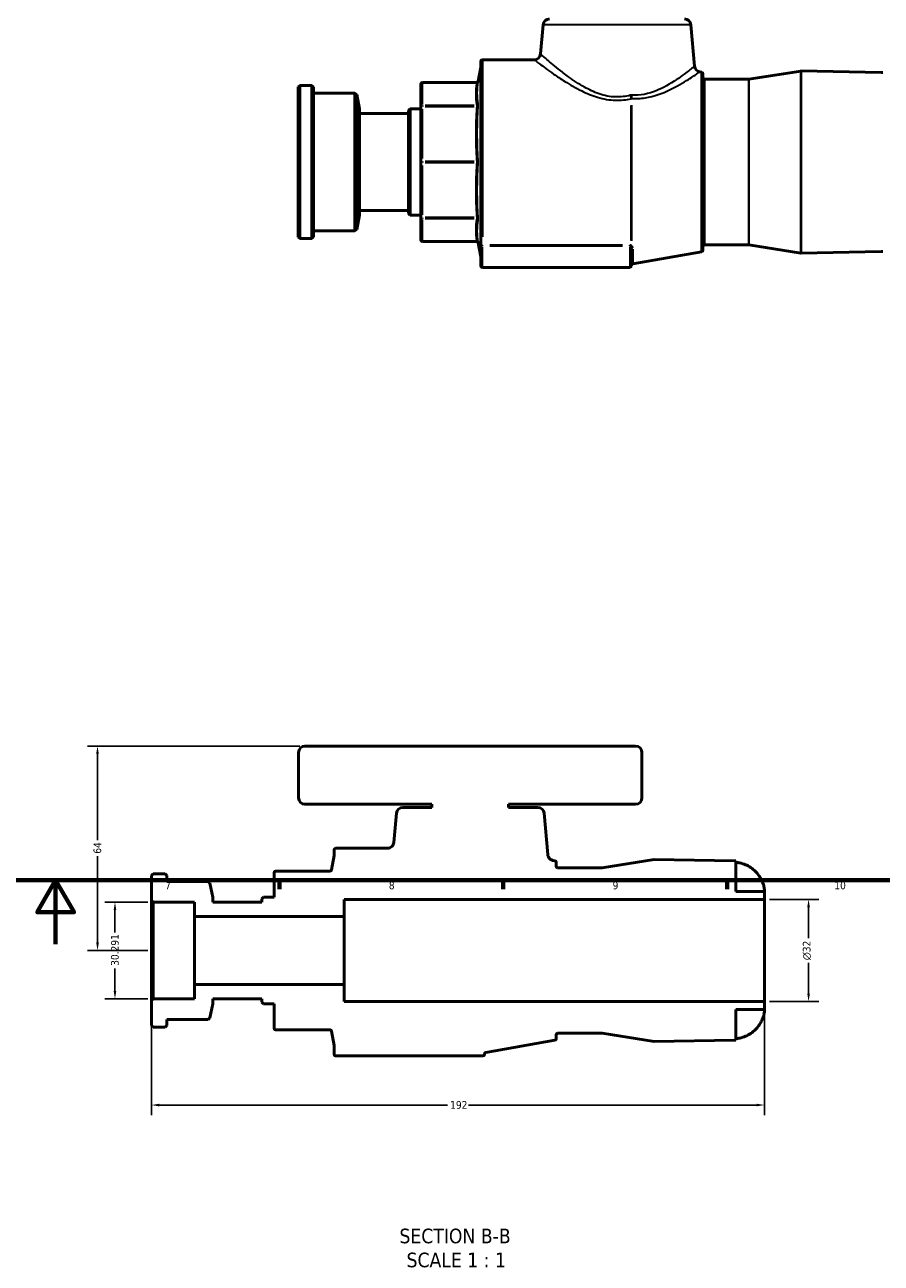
# Model space of a CAD drawing. Header units: millimetres. Extents: x -96 to 918, y -124 to 641.
# Tile 5 of 7: x 411 to 679, y -100 to 288. Entities that reach past the tile are written whole.
import ezdxf

# ---------------------------------------------------------------- set-up
doc = ezdxf.new("R2010")
doc.units = ezdxf.units.MM
for name, color, linetype, lineweight in [('Border (ANSI)', 7, 'Continuous', 70), ('Dimension (ANSI)', 7, 'Continuous', 25), ('Symbol (ANSI)', 7, 'Continuous', 25), ('Visible (ANSI)', 7, 'Continuous', 50), ('Visible Narrow (ANSI)', 7, 'Continuous', 35)]:
    doc.layers.add(name, color=color, linetype=linetype, lineweight=lineweight)
doc.styles.add('Label Text (ANSI)', font='tahoma.ttf')
doc.styles.add('Note Text (ANSI)', font='tahoma.ttf')
doc.dimstyles.new('Default - mm (ANSI)', dxfattribs={"dimtxt": 2.4, "dimasz": 2.5, "dimexe": 3.175, "dimexo": 1.6002, "dimgap": 0.8, "dimtad": 0, "dimtoh": 1, "dimdec": 0, "dimrnd": 1e-08, "dimzin": 4, "dimdsep": 46, "dimtxsty": 'Note Text (ANSI)', "dimcen": 0.09, "dimdle": 10, "dimclrd": 256, "dimclre": 256, "dimclrt": 5, "dimadec": 1, "dimazin": 1, "dimtfac": 1.27, "dimtofl": 0, "dimtmove": 0, "dimatfit": 3, "dimfxl": 1, "dimtolj": 1, "dimtzin": 4, "dimlwd": -1, "dimlwe": -1, "dimarcsym": 0})

# ---------------------------------------------------------------- blocks, each defined once
blk = doc.blocks.new('Borders Default Border')
at = {"layer": 'Border (ANSI)'}
for p, q in [((490.58, 20), (490.58, 17.2)), ((560.67, 20), (560.67, 17.2)), ((630.75, 20), (630.75, 17.2))]:
    blk.add_line(p, q, dxfattribs=at)
at = {"layer": 'Border (ANSI)', "flags": 128}
for points in [[(20, 20), (20, 574), (821, 574), (821, 20), (20, 20)], [(420.5, 0), (420.5, 20), (414.73, 10), (426.27, 10), (420.5, 20)]]:
    blk.add_lwpolyline(points, dxfattribs=at)
at = {"layer": 'Border (ANSI)', "color": 5, "true_color": 0x0000ff, "char_height": 2.4, "attachment_point": 7, "style": 'Note Text (ANSI)'}
for s, insert in [('7', (454.8, 17.2)), ('8', (524.84, 17.15)), ('9', (594.92, 17.15)), ('10', (664.35, 17.15))]:
    blk.add_mtext(s, dxfattribs=dict(at, insert=insert))
blk = doc.blocks.new('*D7')
at = {"layer": 'Defpoints', "color": 0, "transparency": 16777216}
for p in [(450.49, -17.62), (642.49, -17.97), (642.49, -50.37)]:
    blk.add_point(p, dxfattribs=at)
at = {"layer": 'Dimension (ANSI)', "transparency": 16777216}
for p, q in [((450.49, -19.22), (450.49, -53.55)), ((642.49, -19.57), (642.49, -53.55)), ((452.99, -50.37), (543.24, -50.37)), ((639.99, -50.37), (549.74, -50.37))]:
    blk.add_line(p, q, dxfattribs=at)
for points in [[(452.99, -49.95), (452.99, -50.79), (450.49, -50.37)], [(639.99, -49.95), (639.99, -50.79), (642.49, -50.37)]]:
    blk.add_solid(points, dxfattribs=at)
at = {"layer": 'Dimension (ANSI)', "color": 5, "transparency": 16777216, "insert": (544.04, -49.12), "char_height": 2.4, "attachment_point": 1, "style": 'Note Text (ANSI)'}
blk.add_mtext('\\A1;192', dxfattribs=at)
blk = doc.blocks.new('*D8')
at = {"layer": 'Defpoints', "color": 0, "transparency": 16777216}
for p in [(498.57, 62.03), (433.61, -1.97), (450.99, -1.97)]:
    blk.add_point(p, dxfattribs=at)
at = {"layer": 'Dimension (ANSI)', "transparency": 16777216}
for p, q in [((496.97, 62.03), (430.43, 62.03)), ((433.61, 59.53), (433.61, 32.52)), ((433.61, 0.53), (433.61, 27.53)), ((449.39, -1.97), (430.43, -1.97))]:
    blk.add_line(p, q, dxfattribs=at)
for points in [[(433.19, 59.53), (434.03, 59.53), (433.61, 62.03)], [(433.19, 0.53), (434.03, 0.53), (433.61, -1.97)]]:
    blk.add_solid(points, dxfattribs=at)
at = {"layer": 'Dimension (ANSI)', "color": 5, "transparency": 16777216, "insert": (432.36, 28.33), "char_height": 2.4, "attachment_point": 1, "rotation": 90, "style": 'Note Text (ANSI)'}
blk.add_mtext('\\A1;64', dxfattribs=at)
blk = doc.blocks.new('*D9')
at = {"layer": 'Defpoints', "color": 0, "transparency": 16777216}
for p in [(450.99, 13.17), (439.08, -17.12), (450.99, -17.12)]:
    blk.add_point(p, dxfattribs=at)
at = {"layer": 'Dimension (ANSI)', "transparency": 16777216}
for p, q in [((449.39, 13.17), (435.91, 13.17)), ((439.08, 10.67), (439.08, 3.62)), ((439.08, -14.62), (439.08, -7.57)), ((449.39, -17.12), (435.91, -17.12))]:
    blk.add_line(p, q, dxfattribs=at)
for points in [[(438.66, 10.67), (439.5, 10.67), (439.08, 13.17)], [(438.66, -14.62), (439.5, -14.62), (439.08, -17.12)]]:
    blk.add_solid(points, dxfattribs=at)
at = {"layer": 'Dimension (ANSI)', "color": 5, "transparency": 16777216, "insert": (437.83, -6.77), "char_height": 2.4, "attachment_point": 1, "rotation": 90, "style": 'Note Text (ANSI)'}
blk.add_mtext('\\A1;30.291', dxfattribs=at)
blk = doc.blocks.new('*D10')
at = {"layer": 'Defpoints', "color": 0, "transparency": 16777216}
for p in [(642.49, 14.03), (656.28, 14.03), (642.49, -17.97)]:
    blk.add_point(p, dxfattribs=at)
at = {"layer": 'Dimension (ANSI)', "transparency": 16777216}
for p, q in [((644.09, 14.03), (659.45, 14.03)), ((656.28, 11.53), (656.28, 1.85)), ((656.28, -15.47), (656.28, -5.8)), ((644.09, -17.97), (659.45, -17.97))]:
    blk.add_line(p, q, dxfattribs=at)
for points in [[(655.86, 11.53), (656.7, 11.53), (656.28, 14.03)], [(655.86, -15.47), (656.7, -15.47), (656.28, -17.97)]]:
    blk.add_solid(points, dxfattribs=at)
at = {"layer": 'Dimension (ANSI)', "color": 5, "transparency": 16777216, "insert": (654.47, -5), "char_height": 2.4, "attachment_point": 1, "rotation": 90, "style": 'Note Text (ANSI)'}
blk.add_mtext('\\A1;{\\fAIGDT|b0|i0;\\H2.4000;\\ln}\\fTahoma|b0|i0;\\H2.4000;32', dxfattribs=at)

msp = doc.modelspace()

# ---------------------------------------------------------------- linework, layer by layer
at = {"layer": 'Visible (ANSI)'}
for p, q in [((573.1764, 287.9017), (572.376, 278.7531)), ((619.4311, 287.9017), (620.5647, 274.9444)), ((553.6557, 219.3203), (553.6557, 276.4274)), ((554.1557, 276.9274), (570.3836, 276.9274)), ((552.8635, 270.1944), (553.6481, 274.6443)), ((622.7706, 273.0502), (622.2098, 273.1491)), ((623.1837, 272.5578), (623.1837, 217.2969)), ((637.6225, 270.8535), (653.8606, 273.4206)), ((679.0313, 272.9888), (653.9474, 273.4266)), ((496.4637, 268.4274), (496.9637, 268.9274)), ((496.4637, 221.4274), (496.4637, 268.4274)), ((496.9637, 268.9274), (496.9637, 220.9274)), ((496.9637, 268.9274), (500.7637, 268.9274)), ((500.7637, 220.9274), (500.7637, 268.9274)), ((501.2637, 268.4274), (500.7637, 268.9274)), ((501.2637, 268.4274), (501.2637, 221.4274)), ((534.8637, 269.2812), (534.8637, 262.1481)), ((535.3637, 269.7812), (552.3711, 269.7812)), ((623.6837, 270.8474), (637.5445, 270.8474)), ((501.2637, 266.5274), (514.2037, 266.5274)), ((514.2037, 223.3274), (514.2037, 266.5274)), ((514.7991, 266.0366), (514.2037, 266.5274)), ((514.7991, 266.0366), (514.7991, 223.8182)), ((515.6637, 261.5874), (514.7991, 266.0366)), ((515.6637, 228.2673), (515.6637, 261.5874)), ((515.6637, 260.0729), (531.0237, 260.0729)), ((531.0237, 261.0874), (531.5237, 261.5874)), ((531.0237, 228.7673), (531.0237, 261.0874)), ((531.5237, 261.5874), (531.5237, 228.2673)), ((531.5237, 261.5874), (534.8637, 261.5874)), ((534.8637, 262.1481), (534.8637, 244.9274)), ((534.8637, 244.9274), (534.8637, 227.7066)), ((515.6637, 229.7819), (531.0237, 229.7819)), ((515.6637, 228.2673), (514.7991, 223.8182)), ((531.0237, 228.7673), (531.5237, 228.2673)), ((531.5237, 228.2673), (534.8637, 228.2673)), ((534.8637, 227.7066), (534.8637, 220.5735)), ((496.4637, 221.4274), (496.9637, 220.9274)), ((501.2637, 221.4274), (500.7637, 220.9274)), ((501.2637, 223.3274), (514.2037, 223.3274)), ((514.7991, 223.8182), (514.2037, 223.3274)), ((496.9637, 220.9274), (500.7637, 220.9274)), ((535.3637, 220.0735), (552.3711, 220.0735)), ((552.8635, 219.6604), (553.6481, 215.2105)), ((553.6557, 219.3203), (553.6557, 218.8493)), ((553.6557, 218.8493), (553.6557, 212.4274)), ((600.7822, 212.4274), (600.7822, 217.6753)), ((623.6837, 219.0074), (637.5445, 219.0074)), ((637.6225, 219.0012), (653.8606, 216.4342)), ((622.7706, 216.8045), (601.1954, 213.0002)), ((679.0313, 216.866), (653.9474, 216.4281)), ((554.1557, 211.9274), (600.2822, 211.9274)), ((496.5707, 60.0266), (496.5707, 45.8266)), ((602.0907, 62.0266), (498.5707, 62.0266)), ((604.0907, 45.8266), (604.0907, 60.0266)), ((498.5707, 43.8266), (538.3307, 43.8266)), ((538.3307, 42.8266), (529.1957, 42.8266)), ((538.3307, 43.8266), (538.3307, 42.8266)), ((562.3307, 42.8266), (562.3307, 43.8266)), ((562.3307, 43.8266), (602.0907, 43.8266)), ((571.4657, 42.8266), (562.3307, 42.8266)), ((527.2033, 41.0009), (526.4029, 31.8523)), ((574.5917, 28.0437), (573.4581, 41.0009)), ((507.6751, 27.7435), (506.8904, 23.2936)), ((507.6827, 29.5266), (507.6827, 27.8304)), ((524.4106, 30.0266), (508.1827, 30.0266)), ((576.7975, 26.1495), (576.2368, 26.2484)), ((577.2107, 24.4466), (577.2107, 25.6571)), ((591.5714, 23.9466), (577.7107, 23.9466)), ((607.8876, 26.5198), (591.6495, 23.9528)), ((633.0582, 26.088), (607.9744, 26.5259)), ((633.5307, 16.4895), (633.5307, 26.0681)), ((450.9907, 22.0266), (450.4907, 21.5266)), ((450.4907, 21.5266), (450.4907, 13.6721)), ((454.7907, 22.0266), (450.9907, 22.0266)), ((455.2907, 21.5266), (454.7907, 22.0266)), ((455.2907, 19.6266), (455.2907, 21.5266)), ((468.2307, 19.6266), (455.2907, 19.6266)), ((468.8261, 19.1358), (468.2307, 19.6266)), ((488.8907, 22.3805), (488.8907, 14.6867)), ((506.398, 22.8805), (489.3907, 22.8805)), ((469.6907, 14.6867), (468.8261, 19.1358)), ((642.4907, 16.4895), (633.5307, 16.4895)), ((642.4907, 14.0266), (642.4907, 16.4895)), ((450.4907, 13.6721), (450.9907, 13.1721)), ((450.4907, 13.6721), (450.4907, -17.6189)), ((450.9907, 13.1721), (463.9307, 13.1721)), ((450.9907, -17.1189), (450.9907, 13.1721)), ((463.9307, 13.1721), (463.9307, 8.6285)), ((469.6907, 13.1721), (469.6907, 14.6867)), ((485.0507, 13.1721), (469.6907, 13.1721)), ((485.5507, 14.6867), (485.0507, 14.1867)), ((485.0507, 14.1867), (485.0507, 13.1721)), ((488.8907, 14.6867), (485.5507, 14.6867)), ((510.8907, 8.6285), (510.8907, 14.0266)), ((510.8907, 14.0266), (642.4907, 14.0266)), ((642.4907, 14.0266), (642.4907, -17.9734)), ((463.9307, 8.6285), (510.8907, 8.6285)), ((463.9307, -12.5752), (463.9307, 8.6285)), ((510.8907, -12.5752), (510.8907, 8.6285)), ((510.8907, -12.5752), (463.9307, -12.5752)), ((463.9307, -12.5752), (463.9307, -17.1189)), ((510.8907, -17.9734), (510.8907, -12.5752)), ((450.9907, -17.1189), (450.4907, -17.6189)), ((450.4907, -17.6189), (450.4907, -25.4734)), ((463.9307, -17.1189), (450.9907, -17.1189)), ((468.8261, -23.0826), (469.6907, -18.6334)), ((469.6907, -18.6334), (469.6907, -17.1189)), ((469.6907, -17.1189), (485.0507, -17.1189)), ((485.0507, -17.1189), (485.0507, -18.1334)), ((485.0507, -18.1334), (485.5507, -18.6334)), ((485.5507, -18.6334), (488.8907, -18.6334)), ((488.8907, -18.6334), (488.8907, -26.3272)), ((642.4907, -17.9734), (510.8907, -17.9734)), ((642.4907, -20.4362), (642.4907, -17.9734)), ((468.2307, -23.5734), (468.8261, -23.0826)), ((633.5307, -30.0149), (633.5307, -20.4362)), ((633.5307, -20.4362), (642.4907, -20.4362)), ((450.4907, -25.4734), (450.9907, -25.9734)), ((450.9907, -25.9734), (454.7907, -25.9734)), ((454.7907, -25.9734), (455.2907, -25.4734)), ((455.2907, -25.4734), (455.2907, -23.5734)), ((455.2907, -23.5734), (468.2307, -23.5734)), ((489.3907, -26.8272), (506.398, -26.8272)), ((506.8904, -27.2404), (507.6751, -31.6903)), ((555.2223, -33.9005), (576.7975, -30.0962)), ((577.2107, -29.6038), (577.2107, -28.3934)), ((577.7107, -27.8934), (591.5714, -27.8934)), ((591.6495, -27.8995), (607.8876, -30.4666)), ((607.9744, -30.4726), (633.0582, -30.0348)), ((507.6827, -31.7771), (507.6827, -34.4734)), ((554.8091, -34.4734), (554.8091, -34.3929)), ((508.1827, -34.9734), (554.3091, -34.9734))]:
    msp.add_line(p, q, dxfattribs=at)
for centre, radius, start, end in [((575.1688, 287.7274), 2, 90, 175), ((617.4387, 287.7274), 2, 5, 90), ((554.1557, 276.4274), 0.5, 90, 180), ((570.3836, 278.9274), 2, 270, 355), ((553.1557, 274.7311), 0.5, 350, 0), ((622.5571, 275.1187), 2, 185, 260), ((622.6837, 272.5578), 0.5, 0, 80), ((653.9387, 272.9267), 0.5, 89, 98.983443), ((678.8637, 263.3902), 9.6, 86.177446, 89), ((535.3637, 269.2812), 0.5, 90, 180), ((552.3711, 270.2812), 0.5, 270, 350), ((623.6837, 271.3474), 0.5, 180, 270), ((637.5445, 271.3474), 0.5, 270, 278.983443), ((535.3637, 220.5735), 0.5, 180, 270), ((552.3711, 219.5735), 0.5, 10, 90), ((622.6837, 217.2969), 0.5, 280, 0), ((623.6837, 218.5074), 0.5, 90, 180), ((637.5445, 218.5074), 0.5, 81.016557, 90), ((553.1557, 215.1236), 0.5, 0, 10), ((653.9387, 216.9281), 0.5, 261.016557, 271), ((678.8637, 226.4645), 9.6, 271, 273.822554), ((554.1557, 212.4274), 0.5, 180, 270), ((600.2822, 212.4274), 0.5, 270, 0), ((601.2822, 212.5078), 0.5, 100, 180), ((498.5707, 60.0266), 2, 90, 180), ((602.0907, 60.0266), 2, 0, 90), ((498.5707, 45.8266), 2, 180, 270), ((529.1957, 40.8266), 2, 90, 175), ((571.4657, 40.8266), 2, 5, 90), ((602.0907, 45.8266), 2, 270, 0), ((507.1827, 27.8304), 0.5, 350, 0), ((508.1827, 29.5266), 0.5, 90, 180), ((576.7107, 25.6571), 0.5, 0, 80), ((577.7107, 24.4466), 0.5, 180, 270), ((591.5714, 24.4466), 0.5, 270, 278.983443), ((607.9656, 26.0259), 0.5, 89, 98.983443), ((632.8907, 16.4895), 9.6, 86.177446, 89), ((489.3907, 22.3805), 0.5, 90, 180), ((489.3907, -26.3272), 0.5, 180, 270), ((576.7107, -29.6038), 0.5, 280, 0), ((577.7107, -28.3934), 0.5, 90, 180), ((591.5714, -28.3934), 0.5, 81.016557, 90), ((607.9656, -29.9727), 0.5, 261.016557, 271), ((632.8907, -20.4362), 9.6, 271, 273.822554), ((507.1827, -31.7771), 0.5, 0, 10), ((508.1827, -34.4734), 0.5, 180, 270), ((554.3091, -34.4734), 0.5, 270, 0), ((555.3091, -34.3929), 0.5, 100, 180)]:
    msp.add_arc(centre, radius, start, end, dxfattribs=at)
for points, knots in [([(526.4029, 31.8523), (526.3824, 31.6177), (526.3206, 31.3886), (526.1202, 30.9623), (525.9831, 30.7686), (525.6301, 30.4202), (525.4108, 30.2752), (524.9289, 30.0775), (524.671, 30.0266), (524.4106, 30.0266)], [-0.297559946, -0.297559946, -0.297559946, -0.297559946, -0.226908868, -0.226908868, -0.156257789, -0.156257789, -0.078128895, -0.078128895, 0, 0, 0, 0]), ([(576.2368, 26.2484), (576.0625, 26.2791), (575.893, 26.3328), (575.5727, 26.4835), (575.4233, 26.5797), (575.0901, 26.8631), (574.9265, 27.0689), (574.6875, 27.5317), (574.6144, 27.7842), (574.5917, 28.0437)], [-0.26244482, -0.26244482, -0.26244482, -0.26244482, -0.209351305, -0.209351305, -0.156257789, -0.156257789, -0.078128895, -0.078128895, 0, 0, 0, 0]), ([(506.8904, 23.2936), (506.8815, 23.2429), (506.8647, 23.1938), (506.8168, 23.1025), (506.786, 23.0608), (506.7029, 22.9789), (506.6481, 22.9426), (506.5276, 22.8932), (506.4631, 22.8805), (506.398, 22.8805)], [-0.0699969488, -0.0699969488, -0.0699969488, -0.0699969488, -0.0545306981, -0.0545306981, -0.0390644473, -0.0390644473, -0.0195322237, -0.0195322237, 0, 0, 0, 0]), ([(633.5307, 25.5967), (633.9305, 25.5696), (634.3428, 25.5153), (635.3782, 25.3074), (635.9932, 25.1136), (637.0832, 24.6582), (637.658, 24.3538), (638.7298, 23.6298), (639.227, 23.2102), (639.9875, 22.4415), (640.3291, 22.0413), (640.6378, 21.6095)], [0.062272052, 0.062272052, 0.062272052, 0.062272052, 0.176425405, 0.176425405, 0.35285081, 0.35285081, 0.530808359, 0.530808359, 0.708765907, 0.708765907, 0.855229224, 0.855229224, 0.855229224, 0.855229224]), ([(640.6378, 21.6095), (640.9027, 21.2391), (641.1447, 20.8543), (641.5197, 20.1699), (641.6634, 19.8757), (641.9235, 19.2745), (642.0356, 18.9723), (642.2641, 18.2514), (642.3506, 17.8624), (642.4655, 17.1528), (642.4815, 16.8656), (642.4918, 16.5568), (642.4907, 16.4895), (642.4907, 16.4895)], [-2.131985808, -2.131985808, -2.131985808, -2.131985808, -2.020038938, -2.020038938, -1.936170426, -1.936170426, -1.846748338, -1.846748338, -1.712734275, -1.712734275, -1.556507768, -1.556507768, -1.438216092, -1.438216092, -1.438216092, -1.438216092]), ([(642.4907, -20.4362), (642.4907, -20.4362), (642.4907, -20.4363), (642.4907, -20.4418), (642.4934, -20.5582), (642.4677, -21.0146), (642.4352, -21.3646), (642.2779, -22.123), (642.1831, -22.4788), (641.9356, -23.1924), (641.795, -23.5364), (641.4168, -24.3269), (641.1678, -24.7674), (640.8064, -25.3157), (640.7237, -25.4362), (640.6378, -25.5562)], [-1.752702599, -1.752702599, -1.752702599, -1.752702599, -1.748021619, -1.748021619, -1.556153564, -1.556153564, -1.35132498, -1.35132498, -1.204744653, -1.204744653, -1.078184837, -1.078184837, -0.918442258, -0.918442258, -0.87322822, -0.87322822, -0.87322822, -0.87322822]), ([(506.398, -26.8272), (506.4496, -26.8272), (506.5008, -26.8352), (506.5991, -26.8665), (506.6455, -26.8897), (506.7406, -26.9572), (506.7858, -27.0049), (506.8554, -27.115), (506.8791, -27.1763), (506.8904, -27.2404)], [-0.0699969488, -0.0699969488, -0.0699969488, -0.0699969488, -0.0545306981, -0.0545306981, -0.0390644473, -0.0390644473, -0.0195322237, -0.0195322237, 0, 0, 0, 0]), ([(640.6378, -25.5562), (640.3291, -25.988), (639.9875, -26.3882), (639.227, -27.157), (638.7298, -27.5765), (637.658, -28.3005), (637.0832, -28.605), (635.9932, -29.0604), (635.3782, -29.2542), (634.3428, -29.4621), (633.9305, -29.5163), (633.5307, -29.5435)], [4.988854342, 4.988854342, 4.988854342, 4.988854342, 5.135317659, 5.135317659, 5.313275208, 5.313275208, 5.491232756, 5.491232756, 5.667658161, 5.667658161, 5.781811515, 5.781811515, 5.781811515, 5.781811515])]:
    msp.add_open_spline(points, degree=3, knots=knots, dxfattribs=at)
at = {"layer": 'Visible Narrow (ANSI)'}
for p, q in [((619.1464, 287.9017), (573.4611, 287.9017)), ((554.1557, 276.6737), (554.1557, 221.4619)), ((553.6481, 215.5763), (553.6481, 274.2784)), ((622.7706, 217.1508), (622.7706, 272.704)), ((653.8606, 216.785), (653.8606, 273.0698)), ((653.9474, 273.0757), (653.9474, 216.779)), ((535.3637, 269.7811), (535.3637, 269.7468)), ((535.3637, 262.9667), (535.3637, 269.3865)), ((536.2135, 269.7431), (551.5084, 269.7431)), ((623.6837, 270.5283), (623.6837, 219.3265)), ((637.5445, 219.3265), (637.5445, 270.5283)), ((637.6225, 270.5343), (637.6225, 219.3204)), ((535.3637, 262.6022), (535.3637, 262.3575)), ((535.3637, 245.9798), (535.3637, 261.4784)), ((551.5084, 262.6101), (536.2135, 262.6101)), ((536.2135, 262.3395), (551.5084, 262.3395)), ((600.7384, 220.3873), (600.7384, 262.6548)), ((600.8253, 262.7027), (600.8253, 220.2901)), ((535.3637, 245.1004), (535.3637, 244.7543)), ((551.5084, 245.1187), (536.2135, 245.1187)), ((536.2135, 244.736), (551.5084, 244.736)), ((535.3637, 228.3763), (535.3637, 243.875)), ((535.3637, 227.4973), (535.3637, 227.2525)), ((535.3637, 220.4683), (535.3637, 226.888)), ((551.5084, 227.5153), (536.2135, 227.5153)), ((536.2135, 227.2447), (551.5084, 227.2447)), ((535.3637, 220.1079), (535.3637, 220.0736)), ((551.5084, 220.1116), (536.2135, 220.1116)), ((554.1557, 218.6924), (554.1557, 218.9049)), ((554.1557, 212.2649), (554.1557, 218.3408)), ((597.9759, 218.9138), (556.462, 218.9138)), ((556.462, 218.6783), (597.9759, 218.6783)), ((600.2822, 218.6924), (600.2822, 218.9049)), ((600.2822, 218.3408), (600.2822, 212.2649)), ((601.1954, 217.6054), (601.1954, 213.0133))]:
    msp.add_line(p, q, dxfattribs=at)
for centre, major_axis, ratio, start_param, end_param in [((535.3637, 269.2812), (-0.5, 0), 0.92387953, 4.7909288, 6.20464549), ((552.3582, 270.2051), (0.4929, -0.0837), 0.92193378, 4.93816313, 6.20596566), ((600.7384, 265.9959), (0.4615, -1.946), 0.17921326, 4.78953221, 5.32957131), ((601.1726, 266.0348), (-0.1193, -1.9964), 0.17463948, 4.83886855, 5.35419317), ((535.3637, 262.1481), (-0.5, 0), 0.92387953, 4.7909288, 6.20464549), ((535.3637, 262.1481), (-0.5, 0), 0.38268343, 4.7909288, 6.20464549), ((552.3582, 263.072), (0.4929, 0.0837), 0.92193378, 4.62748178, 5.8952843), ((552.3582, 262.5308), (0.4988, -0.0351), 0.38187747, 4.80968471, 6.07748723), ((535.3637, 244.9274), (-0.5, 0), 0.38268343, 4.7909288, 6.20464549), ((535.3637, 244.9274), (-0.5, 0), 0.38268343, 0.07853982, 1.49225651), ((552.3582, 245.3101), (0.4988, 0.0351), 0.38187747, 4.7559602, 6.02376273), ((552.3582, 244.5447), (0.4988, -0.0351), 0.38187747, 0.25942258, 1.52722511), ((535.3637, 227.7066), (-0.5, 0), 0.38268343, 0.07853982, 1.49225651), ((535.3637, 227.7066), (-0.5, 0), 0.92387953, 0.07853982, 1.49225651), ((552.3582, 227.3239), (0.4988, 0.0351), 0.38187747, 0.20569807, 1.4735006), ((552.3582, 226.7827), (0.4929, -0.0837), 0.92193378, 0.38790101, 1.65570353), ((535.3637, 220.5735), (-0.5, 0), 0.92387953, 0.07853982, 1.49225651), ((552.3582, 219.6497), (0.4929, 0.0837), 0.92193378, 0.07721965, 1.34502217), ((554.1557, 219.3203), (-0.5, 0), 0.81292448, 0.07853982, 1.49225651), ((554.1557, 218.8493), (-0.5, 0), 0.34202014, 0.07853982, 1.49225651), ((600.7384, 218.3947), (0.2306, 0.4436), 0.54617092, 0.79819872, 1.47362961), ((600.9121, 218.3058), (0.231, 0.4434), 0.68242182, 0.91932181, 1.58906608), ((601.2822, 217.6753), (-0.5, 0), 0.84060514, 4.95673508, 6.21337214)]:
    msp.add_ellipse(centre, major_axis=major_axis, ratio=ratio, start_param=start_param, end_param=end_param, dxfattribs=at)
for points, knots in [([(570.3841, 276.9269), (570.3838, 276.9272), (570.3916, 276.9212), (570.5277, 276.8166), (571.1094, 276.367), (573.1246, 274.853), (574.625, 273.74), (577.492, 271.7526), (578.6553, 270.9715), (581.5358, 269.1585), (583.3144, 268.115), (586.8075, 266.4087), (588.4648, 265.7112), (592.0211, 264.6505), (593.9306, 264.3037), (597.5096, 264.2219), (599.1612, 264.4045), (600.7384, 264.7566)], [-4.86557174, -4.86557174, -4.86557174, -4.86557174, -4.75024864, -4.75024864, -3.88086349, -3.88086349, -2.92463799, -2.92463799, -2.3665941, -2.3665941, -1.64713684, -1.64713684, -1.07419888, -1.07419888, -0.49430763, -0.49430763, 0, 0, 0, 0]), ([(600.4118, 265.8216), (598.9511, 265.4476), (597.421, 265.2535), (594.1051, 265.3404), (592.3362, 265.7089), (589.0439, 266.8359), (587.5106, 267.577), (584.2818, 269.39), (582.6397, 270.4986), (579.9833, 272.425), (578.9114, 273.2549), (576.2719, 275.3664), (574.8929, 276.549), (573.0419, 278.1577), (572.5083, 278.6354), (572.3833, 278.7465), (572.3762, 278.7528), (572.3764, 278.7525)], [0, 0, 0, 0, 0.49430763, 0.49430763, 1.07419888, 1.07419888, 1.64713684, 1.64713684, 2.3665941, 2.3665941, 2.92463799, 2.92463799, 3.88086349, 3.88086349, 4.75024864, 4.75024864, 4.86557174, 4.86557174, 4.86557174, 4.86557174]), ([(620.5633, 274.9425), (620.5622, 274.941), (620.3613, 274.7771), (619.4178, 274.0186), (618.4989, 273.2848), (615.8534, 271.3267), (614.0183, 270.0309), (609.81, 267.69), (607.4644, 266.6163), (603.5318, 265.8708), (602.1809, 265.7724), (600.8139, 265.8605)], [3.84096905, 3.84096905, 3.84096905, 3.84096905, 4.44720317, 4.44720317, 5.29552585, 5.29552585, 6.30175503, 6.30175503, 7.23169403, 7.23169403, 7.68205985, 7.68205985, 7.68205985, 7.68205985]), ([(600.8253, 264.8107), (602.3008, 264.7183), (603.7592, 264.8016), (608.0065, 265.4743), (610.543, 266.4644), (615.0997, 268.6231), (617.0904, 269.8185), (619.9631, 271.6224), (620.9623, 272.2976), (621.9885, 272.9953), (622.2071, 273.146), (622.2083, 273.1474)], [-7.68205985, -7.68205985, -7.68205985, -7.68205985, -7.23169403, -7.23169403, -6.30175503, -6.30175503, -5.29552585, -5.29552585, -4.44720317, -4.44720317, -3.84096905, -3.84096905, -3.84096905, -3.84096905]), ([(552.3582, 269.7431), (552.3479, 269.6825), (552.3378, 269.6218), (552.1451, 268.4343), (552.0442, 267.3055), (552.0442, 266.1766), (552.0442, 265.0477), (552.1451, 263.9189), (552.3378, 262.7314), (552.3479, 262.6707), (552.3582, 262.6101)], [1.72936717, 1.72936717, 1.72936717, 1.72936717, 1.77702139, 1.77702139, 2.66203107, 2.66203107, 2.66203107, 3.54704075, 3.54704075, 3.59469497, 3.59469497, 3.59469497, 3.59469497]), ([(552.3711, 269.7812), (552.3711, 269.7812), (552.3707, 269.7802), (552.3683, 269.773), (552.3643, 269.7612), (552.3582, 269.7431)], [0.0392960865, 0.0392960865, 0.0392960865, 0.0392960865, 0.0502846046, 0.0502846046, 0.0785940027, 0.0785940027, 0.0785940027, 0.0785940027]), ([(552.8506, 263.0097), (552.8403, 263.07), (552.8302, 263.1303), (552.6375, 264.3109), (552.5366, 265.4336), (552.5366, 266.5583), (552.5366, 267.6831), (552.6375, 268.8098), (552.8302, 269.997), (552.8403, 270.0576), (552.8506, 270.1183)], [-3.59469497, -3.59469497, -3.59469497, -3.59469497, -3.54704075, -3.54704075, -2.66203107, -2.66203107, -2.66203107, -1.77702139, -1.77702139, -1.72936717, -1.72936717, -1.72936717, -1.72936717]), ([(552.8506, 270.1183), (552.8567, 270.1543), (552.8607, 270.178), (552.8631, 270.1924), (552.8635, 270.1944), (552.8635, 270.1943)], [-0.0785940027, -0.0785940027, -0.0785940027, -0.0785940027, -0.0502846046, -0.0502846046, -0.0392960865, -0.0392960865, -0.0392960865, -0.0392960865]), ([(600.8139, 265.8605), (600.7763, 265.8629), (600.7387, 265.8636), (600.6409, 265.861), (600.5808, 265.855), (600.4846, 265.8387), (600.4481, 265.8309), (600.4118, 265.8216)], [-0.0444535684, -0.0444535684, -0.0444535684, -0.0444535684, -0.0320720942, -0.0320720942, -0.0122617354, -0.0122617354, 0, 0, 0, 0]), ([(600.7384, 264.7566), (600.7463, 264.7653), (600.7542, 264.7731), (600.7749, 264.7907), (600.7879, 264.7989), (600.809, 264.8075), (600.8172, 264.8097), (600.8253, 264.8107)], [0, 0, 0, 0, 0.0122617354, 0.0122617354, 0.0320720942, 0.0320720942, 0.0444535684, 0.0444535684, 0.0444535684, 0.0444535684]), ([(552.3582, 262.3395), (552.3479, 262.193), (552.3378, 262.0466), (552.1451, 259.1798), (552.0442, 256.4546), (552.0442, 253.7291), (552.0442, 251.0036), (552.1451, 248.2784), (552.3378, 245.4116), (552.3479, 245.2652), (552.3582, 245.1187)], [1.72936717, 1.72936717, 1.72936717, 1.72936717, 1.77702139, 1.77702139, 2.66203107, 2.66203107, 2.66203107, 3.54704075, 3.54704075, 3.59469497, 3.59469497, 3.59469497, 3.59469497]), ([(552.3582, 262.6101), (552.3623, 262.5978), (552.3655, 262.5826), (552.3712, 262.5362), (552.372, 262.501), (552.3683, 262.424), (552.3643, 262.383), (552.3582, 262.3395)], [0, 0, 0, 0, 0.0193402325, 0.0193402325, 0.0502846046, 0.0502846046, 0.0785940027, 0.0785940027, 0.0785940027, 0.0785940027]), ([(552.8506, 245.3087), (552.8403, 245.4547), (552.8302, 245.6006), (552.6375, 248.4574), (552.5366, 251.1718), (552.5366, 253.8872), (552.5366, 256.6026), (552.6375, 259.3187), (552.8302, 262.1782), (552.8403, 262.3243), (552.8506, 262.4704)], [-3.59469497, -3.59469497, -3.59469497, -3.59469497, -3.54704075, -3.54704075, -2.66203107, -2.66203107, -2.66203107, -1.77702139, -1.77702139, -1.72936717, -1.72936717, -1.72936717, -1.72936717]), ([(552.8506, 262.4704), (552.8567, 262.5571), (552.8607, 262.6389), (552.8644, 262.7925), (552.8636, 262.8627), (552.858, 262.955), (552.8548, 262.9852), (552.8506, 263.0097)], [-0.0785940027, -0.0785940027, -0.0785940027, -0.0785940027, -0.0502846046, -0.0502846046, -0.0193402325, -0.0193402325, 0, 0, 0, 0]), ([(552.3582, 244.736), (552.3479, 244.5896), (552.3378, 244.4431), (552.1451, 241.5763), (552.0442, 238.8511), (552.0442, 236.1257), (552.0442, 233.4002), (552.1451, 230.675), (552.3378, 227.8082), (552.3479, 227.6617), (552.3582, 227.5153)], [1.72936717, 1.72936717, 1.72936717, 1.72936717, 1.77702139, 1.77702139, 2.66203107, 2.66203107, 2.66203107, 3.54704075, 3.54704075, 3.59469497, 3.59469497, 3.59469497, 3.59469497]), ([(552.3582, 245.1187), (552.3623, 245.089), (552.3655, 245.0581), (552.3712, 244.9759), (552.372, 244.9238), (552.3683, 244.8257), (552.3643, 244.7795), (552.3582, 244.736)], [0, 0, 0, 0, 0.0193402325, 0.0193402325, 0.0502846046, 0.0502846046, 0.0785940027, 0.0785940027, 0.0785940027, 0.0785940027]), ([(552.8506, 227.3844), (552.8403, 227.5305), (552.8302, 227.6766), (552.6375, 230.536), (552.5366, 233.2521), (552.5366, 235.9675), (552.5366, 238.6829), (552.6375, 241.3974), (552.8302, 244.2541), (552.8403, 244.4001), (552.8506, 244.546)], [-3.59469497, -3.59469497, -3.59469497, -3.59469497, -3.54704075, -3.54704075, -2.66203107, -2.66203107, -2.66203107, -1.77702139, -1.77702139, -1.72936717, -1.72936717, -1.72936717, -1.72936717]), ([(552.8506, 244.546), (552.8567, 244.6327), (552.8607, 244.7246), (552.8644, 244.9202), (552.8636, 245.0242), (552.858, 245.1878), (552.8548, 245.2495), (552.8506, 245.3087)], [-0.0785940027, -0.0785940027, -0.0785940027, -0.0785940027, -0.0502846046, -0.0502846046, -0.0193402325, -0.0193402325, 0, 0, 0, 0]), ([(552.3582, 227.2447), (552.3479, 227.184), (552.3378, 227.1233), (552.1451, 225.9359), (552.0442, 224.8071), (552.0442, 223.6781), (552.0442, 222.5492), (552.1451, 221.4204), (552.3378, 220.2329), (552.3479, 220.1723), (552.3582, 220.1116)], [1.72936717, 1.72936717, 1.72936717, 1.72936717, 1.77702139, 1.77702139, 2.66203107, 2.66203107, 2.66203107, 3.54704075, 3.54704075, 3.59469497, 3.59469497, 3.59469497, 3.59469497]), ([(552.3582, 227.5153), (552.3623, 227.4856), (552.3655, 227.457), (552.3712, 227.3872), (552.372, 227.3487), (552.3683, 227.2869), (552.3643, 227.2627), (552.3582, 227.2447)], [0, 0, 0, 0, 0.0193402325, 0.0193402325, 0.0502846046, 0.0502846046, 0.0785940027, 0.0785940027, 0.0785940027, 0.0785940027]), ([(552.8506, 219.7365), (552.8403, 219.7971), (552.8302, 219.8578), (552.6375, 221.0449), (552.5366, 222.1717), (552.5366, 223.2964), (552.5366, 224.4212), (552.6375, 225.5438), (552.8302, 226.7244), (552.8403, 226.7847), (552.8506, 226.8451)], [-3.59469497, -3.59469497, -3.59469497, -3.59469497, -3.54704075, -3.54704075, -2.66203107, -2.66203107, -2.66203107, -1.77702139, -1.77702139, -1.72936717, -1.72936717, -1.72936717, -1.72936717]), ([(552.8506, 226.8451), (552.8567, 226.8809), (552.8607, 226.9291), (552.8644, 227.0521), (552.8636, 227.1289), (552.858, 227.2681), (552.8548, 227.3251), (552.8506, 227.3844)], [-0.0785940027, -0.0785940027, -0.0785940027, -0.0785940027, -0.0502846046, -0.0502846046, -0.0193402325, -0.0193402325, 0, 0, 0, 0]), ([(552.3582, 220.1116), (552.3623, 220.0993), (552.3655, 220.0899), (552.3699, 220.0769), (552.3711, 220.0736), (552.3711, 220.0736)], [0, 0, 0, 0, 0.0193402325, 0.0193402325, 0.0392960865, 0.0392960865, 0.0392960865, 0.0392960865]), ([(552.8635, 219.6604), (552.8635, 219.6604), (552.8624, 219.667), (552.858, 219.693), (552.8548, 219.7119), (552.8506, 219.7365)], [-0.0392960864, -0.0392960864, -0.0392960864, -0.0392960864, -0.0193402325, -0.0193402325, 0, 0, 0, 0]), ([(600.7384, 218.8029), (600.7116, 218.8166), (600.6835, 218.8295), (600.6056, 218.8608), (600.5536, 218.8774), (600.4599, 218.8984), (600.4198, 218.905), (600.3469, 218.9122), (600.3146, 218.9138), (600.2822, 218.9138)], [-0.0507354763, -0.0507354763, -0.0507354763, -0.0507354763, -0.0399060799, -0.0399060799, -0.0221700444, -0.0221700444, -0.0097113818, -0.0097113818, 0, 0, 0, 0]), ([(600.2822, 218.6783), (600.2984, 218.6783), (600.3146, 218.6764), (600.351, 218.6679), (600.371, 218.6602), (600.4179, 218.6353), (600.4439, 218.6156), (600.4828, 218.5785), (600.4969, 218.5632), (600.5103, 218.5469)], [0, 0, 0, 0, 0.0097113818, 0.0097113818, 0.0221700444, 0.0221700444, 0.0399060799, 0.0399060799, 0.0507354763, 0.0507354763, 0.0507354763, 0.0507354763]), ([(600.5971, 218.4386), (600.6193, 218.4094), (600.6388, 218.3766), (600.6836, 218.2856), (600.7056, 218.2242), (600.7382, 218.1048), (600.75, 218.0474), (600.7731, 217.8983), (600.7804, 217.8048), (600.7821, 217.6988), (600.7822, 217.6871), (600.7822, 217.6753)], [0, 0, 0, 0, 0.020490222, 0.020490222, 0.053274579, 0.053274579, 0.081567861, 0.081567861, 0.125512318, 0.125512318, 0.130979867, 0.130979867, 0.130979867, 0.130979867]), ([(601.1954, 218.0892), (601.1954, 218.099), (601.1952, 218.1087), (601.1919, 218.1963), (601.1772, 218.2732), (601.1311, 218.3953), (601.1074, 218.4421), (601.0421, 218.5389), (600.9983, 218.5885), (600.9085, 218.6609), (600.8695, 218.6867), (600.8253, 218.7093)], [-0.130979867, -0.130979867, -0.130979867, -0.130979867, -0.125512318, -0.125512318, -0.081567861, -0.081567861, -0.053274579, -0.053274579, -0.020490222, -0.020490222, 0, 0, 0, 0])]:
    msp.add_open_spline(points, degree=3, knots=knots, dxfattribs=at)
for points in [[(600.5103, 218.5469), (600.541, 218.5095), (600.5703, 218.474), (600.5971, 218.4386)], [(600.8253, 218.7093), (600.7985, 218.7406), (600.7692, 218.7714), (600.7384, 218.8029)]]:
    msp.add_open_spline(points, degree=3, dxfattribs=at)

# ---------------------------------------------------------------- block references
msp.add_blockref('Borders Default Border', (0, 0))

# ---------------------------------------------------------------- texts
at = {"layer": 'Symbol (ANSI)', "char_height": 4.572, "attachment_point": 7, "style": 'Label Text (ANSI)'}
for s, insert in [('SECTION B-B', (528.1648, -93.7402)), ('SCALE 1 : 1', (530.3878, -101.253))]:
    msp.add_mtext(s, dxfattribs=dict(at, insert=insert))

# ---------------------------------------------------------------- dimensions: what is measured, and where the dimension line sits
at = {"layer": 'Dimension (ANSI)'}
for base, p1, p2, angle, override, picture, middle in [((433.6084, -1.9734), (498.5707, 62.0266), (450.9907, -1.9734), 90, {"dimgap": 0.8, "dimtoh": 0, "dimdec": 0, "dimtol": 0, "dimlim": 0, "dimtp": 0, "dimtm": 0, "dimtdec": 2, "dimatfit": 1}, '*D8', (433.6084, 30.0266)), ((439.081, -17.1189), (450.9907, 13.1721), (450.9907, -17.1189), 270, {"dimgap": 0.8, "dimtoh": 0, "dimdec": 3, "dimtol": 0, "dimlim": 0, "dimtp": 0, "dimtm": 0, "dimtdec": 2, "dimatfit": 1}, '*D9', (439.081, -1.9734))]:
    dim = msp.add_linear_dim(base=base, p1=p1, p2=p2, angle=angle, dimstyle='Default - mm (ANSI)', override=override, dxfattribs=at)
    dim.commit()
    dim.dimension.update_dxf_attribs({"geometry": picture, "text_midpoint": middle, "dimtype": 160})
dim = msp.add_linear_dim(base=(656.2791, 14.0266), p1=(642.4907, -17.9734), p2=(642.4907, 14.0266), angle=90, text='{\\fAIGDT|b0|i0;\\H2.4000;\\ln}\\fTahoma|b0|i0;\\H2.4000;<>', dimstyle='Default - mm (ANSI)', override={"dimgap": 0.8, "dimtoh": 0, "dimdec": 0, "dimtol": 0, "dimlim": 0, "dimtp": 0, "dimtm": 0, "dimtdec": 2, "dimatfit": 1}, dxfattribs=at)
dim.commit()
dim.dimension.update_dxf_attribs({"geometry": '*D10', "text_midpoint": (656.2791, -1.9734), "dimtype": 160})
dim = msp.add_linear_dim(base=(642.4907, -50.3703), p1=(450.4907, -17.6189), p2=(642.4907, -17.9734), dimstyle='Default - mm (ANSI)', override={"dimgap": 0.8, "dimtoh": 0, "dimdec": 0, "dimtol": 0, "dimlim": 0, "dimtp": 0, "dimtm": 0, "dimtdec": 2, "dimatfit": 1}, dxfattribs=at)
dim.commit()
dim.dimension.update_dxf_attribs({"geometry": '*D7', "text_midpoint": (546.4907, -50.3703), "dimtype": 160})

doc.saveas('drawing.dxf')
